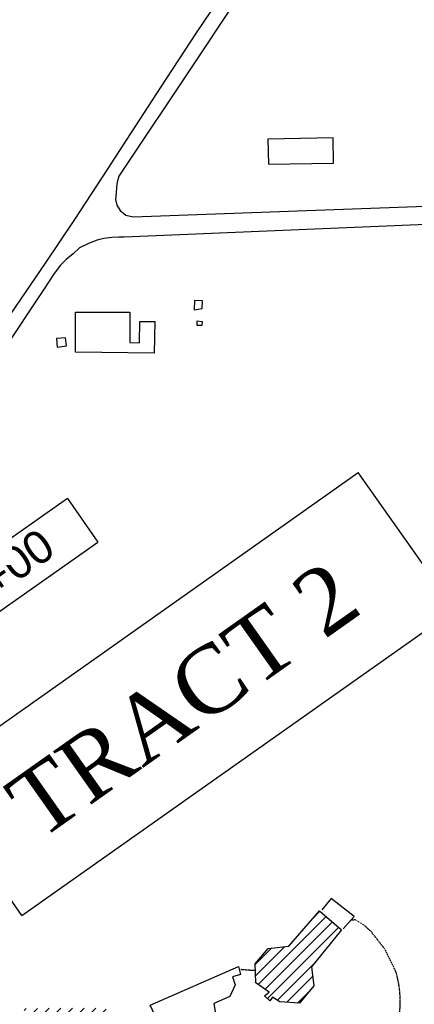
# Model space of a CAD drawing. Header units: feet. Extents: x 0 to 208040, y 0 to 211214.
# Tile 17 of 71: x 196656 to 197258, y 193384 to 194885. Entities that reach past the tile are written whole.
import ezdxf
from ezdxf.enums import TextEntityAlignment as Align

# ---------------------------------------------------------------- set-up
doc = ezdxf.new("R2010")
doc.units = ezdxf.units.FT
doc.header["$LTSCALE"] = 0.5
doc.header["$MEASUREMENT"] = 0
doc.header["$XCLIPFRAME"] = 0
doc.linetypes.add('HIDDEN2', pattern=[0.1875, 0.125, -0.0625])
for name, color, linetype in [('CONC-PAD', 5, 'CONTINUOUS'), ('F-STATIONOFFSET', 110, 'CONTINUOUS'), ('image', 7, 'CONTINUOUS'), ('MA-BLDG', 11, 'CONTINUOUS'), ('MA-BLDGHATCH', 11, 'CONTINUOUS'), ('MI-BLDG', 11, 'CONTINUOUS'), ('MISC-UTILITY', 11, 'CONTINUOUS'), ('R-DIRT', 11, 'HIDDEN2'), ('R-PAVED', 11, 'CONTINUOUS'), ('TRACT1AREA', 3, 'CONTINUOUS')]:
    doc.layers.add(name, color=color, linetype=linetype)
doc.styles.add('ARIAL', font='ARIAL.TTF')
doc.styles.add('TIMES', font='times.shx')
picture_1 = doc.add_image_def('image1.jpg', size_in_pixel=(2000, 2400))

msp = doc.modelspace()

# ---------------------------------------------------------------- hatches: boundary and pattern name
at = {"layer": 'MA-BLDGHATCH'}
h = msp.add_hatch(dxfattribs=at)
h.set_pattern_fill('ANSI31', color=256, scale=100, style=0)
h.paths.add_polyline_path([(196662.4, 193377.4), (196788, 193378.1), (196788.4, 193296.5), (196662.9, 193295.8)])
h.paths.add_polyline_path([(197147, 193497.2), (197101.1, 193440.7), (197105.1, 193412), (197082.9, 193385.4), (197053.2, 193387.5), (197041.7, 193394.5), (197037.8, 193388.8), (197029.6, 193396.7), (197036.9, 193402.4), (197016.1, 193416.3), (197015.4, 193445.4), (197035.3, 193469), (197066.7, 193472.2), (197113.4, 193526.5)])

# ---------------------------------------------------------------- linework, layer by layer
at = {"layer": 'CONC-PAD', "elevation": 19.6}
msp.add_lwpolyline([(197149.5, 193498.8), (197166.6, 193517.8), (197131.6, 193545.1), (197117.2, 193527.9)], dxfattribs=at)
at = {"layer": 'CONC-PAD', "elevation": 17.6}
msp.add_lwpolyline([(196890.2, 193307.4), (196855, 193382.6), (196990, 193441.4), (196993.1, 193429.4), (196980.8, 193425.6), (196984.8, 193413.3), (196976.7, 193395.8), (196952, 193384.8), (196956.2, 193359.3), (196944, 193350.8), (196948.1, 193333.2), (196892.5, 193308.5)], close=True, dxfattribs=at)
at = {"layer": 'F-STATIONOFFSET'}
for p, q in [((196728.7, 194155), (196431.7, 193946.5)), ((196728.7, 194155), (196775.3, 194088.5)), ((196478.3, 193880.1), (196775.3, 194088.5))]:
    msp.add_line(p, q, dxfattribs=at)
at = {"layer": 'MA-BLDG', "elevation": 37.9}
msp.add_lwpolyline([(197147, 193497.2), (197101.1, 193440.7), (197105.1, 193412), (197082.9, 193385.4), (197053.2, 193387.5), (197041.7, 193394.5), (197037.8, 193388.8), (197029.6, 193396.7), (197036.9, 193402.4), (197016.1, 193416.3), (197015.4, 193445.4), (197035.3, 193469), (197066.7, 193472.2), (197113.4, 193526.5)], close=True, dxfattribs=at)
at = {"layer": 'MI-BLDG'}
for points, elevation in [([(197134.2, 194705.1), (197034.9, 194703.3), (197035.6, 194664.9), (197134.9, 194666.7)], 35.1), ([(196824.2, 194393), (196838.5, 194392.7), (196839.2, 194425.3), (196861.9, 194425.3), (196860.9, 194376.8), (196740.9, 194378.1), (196740.9, 194439.1), (196824.2, 194439.1)], 45.9), ([(196727.1, 194387.9), (196725.6, 194400.1), (196711.9, 194399.2), (196712.8, 194386)], 29.1)]:
    msp.add_lwpolyline(points, close=True, dxfattribs=dict(at, elevation=elevation))
at = {"layer": 'MISC-UTILITY'}
for points, elevation in [([(196934.3, 194444.7), (196934.9, 194456.6), (196922.8, 194457.2), (196922.2, 194443.1)], 21.6), ([(196934.9, 194424.8), (196926.3, 194425.5), (196926.4, 194419.5), (196934.5, 194419.6)], 26.9)]:
    msp.add_lwpolyline(points, close=True, dxfattribs=dict(at, elevation=elevation))
at = {"layer": 'R-DIRT'}
for points, elevation in [([(197112.2, 193266.8), (197111.4, 193275.6), (197117.7, 193340.6), (197122.5, 193357), (197129.4, 193361.2), (197175.4, 193358.8), (197226.4, 193360.6), (197233.7, 193363.5), (197236.3, 193371.1), (197236.9, 193392.1), (197235.7, 193408.7), (197232.3, 193426.3), (197230.2, 193433.7), (197213.5, 193467.7), (197192.8, 193494.1), (197181.6, 193504.5), (197168.7, 193512.6), (197161.1, 193511.9)], 15), ([(196993.7, 193437.1), (196993.7, 193437.1), (197016.9, 193435.3)], 20)]:
    msp.add_lwpolyline(points, dxfattribs=dict(at, elevation=elevation))
at = {"layer": 'R-PAVED'}
for points, elevation in [([(197084, 195062.6), (196922.9, 194819.7), (196807.4, 194646.6), (196804.7, 194637.7), (196803.8, 194629.8), (196802.9, 194620.8), (196802.3, 194611.1), (196804.2, 194602.4), (196809, 194594.3), (196818, 194587.3), (196829.3, 194584.6), (197401.3, 194605.7), (197406.1, 194606.5), (197412.1, 194609.8), (197417, 194613.9), (197420.2, 194619.7), (197421.3, 194624.4), (197401.9, 194972.5)], 32.6), ([(196500, 194222), (196510.5, 194237.7), (196582.6, 194344.3), (196642.9, 194437.4), (196695.4, 194514.2), (196738.9, 194579), (196783.1, 194646.5), (196820.1, 194703), (196871.8, 194782.9), (196925.7, 194865.2), (196982.3, 194949.2)], 34.1), ([(197798.2, 194595.1), (196815.1, 194553.7), (196807.3, 194553.5), (196796.7, 194553.1), (196784.4, 194551.8), (196774.1, 194549.1), (196760.7, 194544.2), (196747.3, 194537.2), (196737.4, 194528.2), (196726.9, 194519.8), (196718.2, 194510.9), (196708.2, 194498.4), (196693, 194475), (196500, 194185.3)], 20.1)]:
    msp.add_lwpolyline(points, dxfattribs=dict(at, elevation=elevation))
at = {"layer": 'TRACT1AREA', "color": 3}
for p, q in [((196511.6, 193728), (197172.6, 194194.6)), ((197320.1, 193985.7), (197172.6, 194194.6)), ((196659, 193519.1), (197320.1, 193985.7)), ((196659, 193519.1), (196511.6, 193728))]:
    msp.add_line(p, q, dxfattribs=at)

# ---------------------------------------------------------------- texts
at = {"layer": 'F-STATIONOFFSET', "style": 'ARIAL'}
msp.add_text('200+00', height=50, rotation=35.0609, dxfattribs=at).set_placement((196521.4, 193936.3))
at = {"layer": 'TRACT1AREA', "color": 1, "style": 'TIMES'}
msp.add_text('TRACT 2', height=100, rotation=35.2322, dxfattribs=at).set_placement((196933.9, 193807.6), align=Align.CENTER)

# ---------------------------------------------------------------- pictures from other files: only their frames are drawn
at = {"layer": 'image'}
image = msp.add_image(picture_1, insert=(189577.4, 187001.2), size_in_units=(14997.8, 17997.4), rotation=0.6, dxfattribs=at)
image.set_boundary_path([(132.996, 330.714), (430.192, 24.765), (1020.87, 15.748), (1441.694, 2.418), (1679.783, 17.58), (1693.604, 9.457), (1619.806, 230.729), (1548.014, 470.558), (1535.763, 774.424), (1569.421, 992.353), (1639.473, 1205.262), (1591.986, 1384.6), (1519.706, 1505.468), (1523.142, 1667.603), (1504.677, 1730.756), (1672.9, 1884.48), (1821.97, 1931.65), (1498.085, 2118.297), (960.466, 2148.074), (673.895, 2165.344), (458.475, 2163.088), (240.59, 2160.806), (87.062, 2055.378), (143.158, 1779.843), (140.638, 1536.635), (138.25, 1280.692), (130.08, 1093.17), (219.456, 785.044), (141.38, 497.97), (132.996, 330.714)])
image.dxf.flags = 15

doc.saveas('drawing.dxf')
